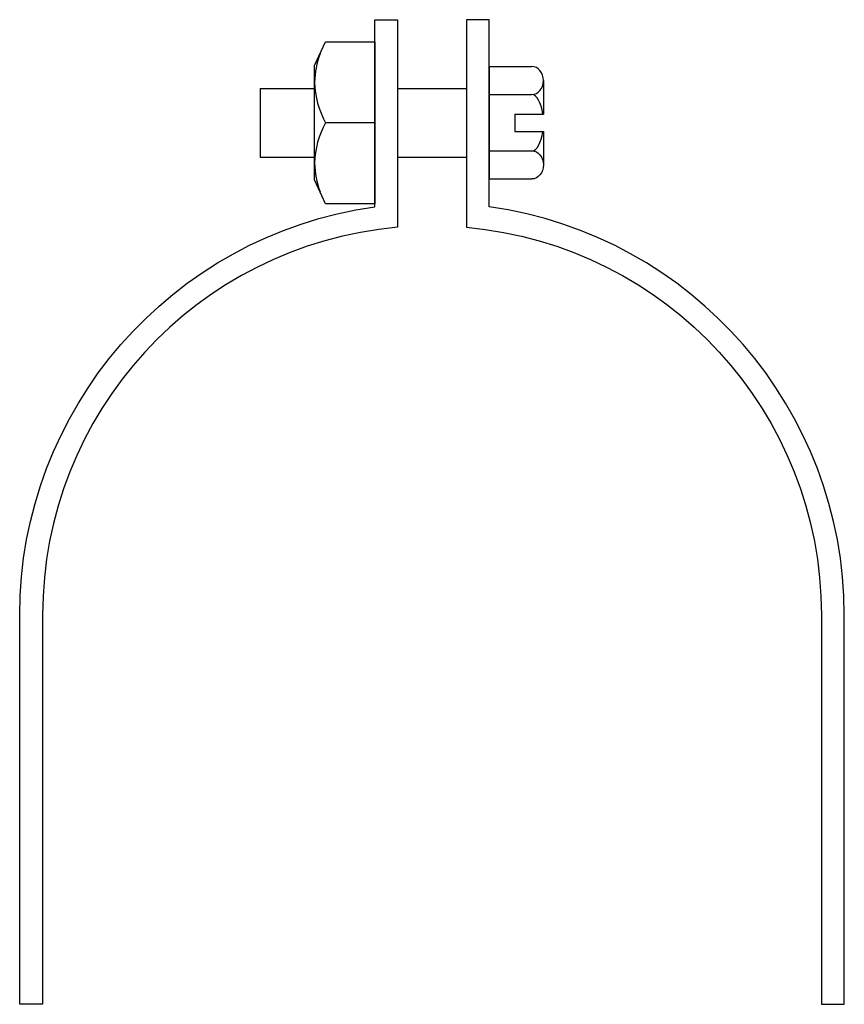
# Model space of a CAD drawing. Extents: x 11 to 205, y 23 to 256.
import ezdxf

# ---------------------------------------------------------------- set-up
doc = ezdxf.new("R2010")
doc.units = 0
doc.header["$MEASUREMENT"] = 0
doc.layers.get('0').update_dxf_attribs({"linetype": 'CONTINUOUS'})

# ---------------------------------------------------------------- blocks, each defined once
blk = doc.blocks.new('AI9-BLK1')
at = {"color": 7}
blk.add_line((7.1, 0), (-4.49, 0), dxfattribs=at)
blk.add_lwpolyline([(-4.49, -19.13), (-7.1, -13.52), (-7.1, 13.52), (-4.49, 19.13), (7.1, 19.13), (7.1, -19.13)], close=True, dxfattribs=at)
blk.add_open_spline([(-5.79, 16.32), (-6.61, 14.16), (-7.05, 11.87), (-7.1, 9.56), (-7.03, 6.21), (-6.13, 2.92), (-4.49, 0), (-6.13, -2.92), (-7.03, -6.21), (-7.1, -9.56), (-7.05, -11.87), (-6.61, -14.16), (-5.79, -16.32)], degree=3, knots=[0, 0, 0, 0, 1, 1, 1, 2, 2, 2, 3, 3, 3, 4, 4, 4, 4], dxfattribs=at)

msp = doc.modelspace()

# ---------------------------------------------------------------- linework, layer by layer
at = {"color": 7}
for p, q in [((121.47, 244.93), (121.47, 218.36)), ((121.47, 244.93), (131.53, 244.93)), ((67.38, 239.76), (80.31, 239.76)), ((67.38, 239.76), (67.38, 223.54)), ((99.84, 239.76), (116.06, 239.76)), ((134.24, 241.61), (134.24, 233.68)), ((121.47, 238.29), (131.53, 238.29)), ((127.49, 233.68), (127.49, 229.61)), ((127.49, 233.68), (134.24, 233.68)), ((127.49, 229.61), (134.24, 229.61)), ((134.24, 229.61), (134.24, 221.69)), ((67.38, 223.54), (80.31, 223.54)), ((99.84, 223.54), (116.06, 223.54)), ((121.47, 225.01), (131.53, 225.01)), ((121.47, 218.36), (131.53, 218.36))]:
    msp.add_line(p, q, dxfattribs=at)
for points, knots in [([(10.59, 23.41), (10.59, 23.41), (16, 23.41), (16, 23.41), (16, 23.41), (16, 115.36), (16, 115.36), (16, 163), (52.39, 202.75), (99.84, 206.95), (99.84, 206.95), (99.84, 255.99), (99.84, 255.99), (99.84, 255.99), (94.43, 255.99), (94.43, 255.99), (94.43, 255.99), (94.43, 211.77), (94.43, 211.77), (46.35, 205.03), (10.59, 163.91), (10.59, 115.36), (10.59, 115.36), (10.59, 23.41), (10.59, 23.41)], [0, 0, 0, 0, 1, 1, 1, 2, 2, 2, 3, 3, 3, 4, 4, 4, 5, 5, 5, 6, 6, 6, 7, 7, 7, 8, 8, 8, 8]), ([(205.31, 23.41), (205.31, 23.41), (199.9, 23.41), (199.9, 23.41), (199.9, 23.41), (199.9, 115.36), (199.9, 115.36), (199.9, 163), (163.51, 202.75), (116.06, 206.95), (116.06, 206.95), (116.06, 255.99), (116.06, 255.99), (116.06, 255.99), (121.47, 255.99), (121.47, 255.99), (121.47, 255.99), (121.47, 211.77), (121.47, 211.77), (169.55, 205.03), (205.31, 163.91), (205.31, 115.36), (205.31, 115.36), (205.31, 23.41), (205.31, 23.41)], [0, 0, 0, 0, 1, 1, 1, 2, 2, 2, 3, 3, 3, 4, 4, 4, 5, 5, 5, 6, 6, 6, 7, 7, 7, 8, 8, 8, 8]), ([(131.53, 238.29), (133.03, 238.29), (134.24, 239.78), (134.24, 241.61), (134.24, 243.45), (133.03, 244.93), (131.53, 244.93)], [0, 0, 0, 0, 1, 1, 1, 2, 2, 2, 2]), ([(131.53, 225.01), (133.03, 225.01), (134.24, 223.52), (134.24, 221.69), (134.24, 219.85), (133.03, 218.36), (131.53, 218.36)], [0, 0, 0, 0, 1, 1, 1, 2, 2, 2, 2])]:
    msp.add_open_spline(points, degree=3, knots=knots, dxfattribs=at)
for points in [[(134.11, 233.68), (133.75, 236.43), (132.71, 238.29), (131.53, 238.29)], [(131.53, 225.01), (132.71, 225.01), (133.75, 226.87), (134.11, 229.61)]]:
    msp.add_open_spline(points, degree=3, dxfattribs=at)

# ---------------------------------------------------------------- block references
msp.add_blockref('AI9-BLK1', (87.33, 231.65), dxfattribs=at)

doc.saveas('drawing.dxf')
